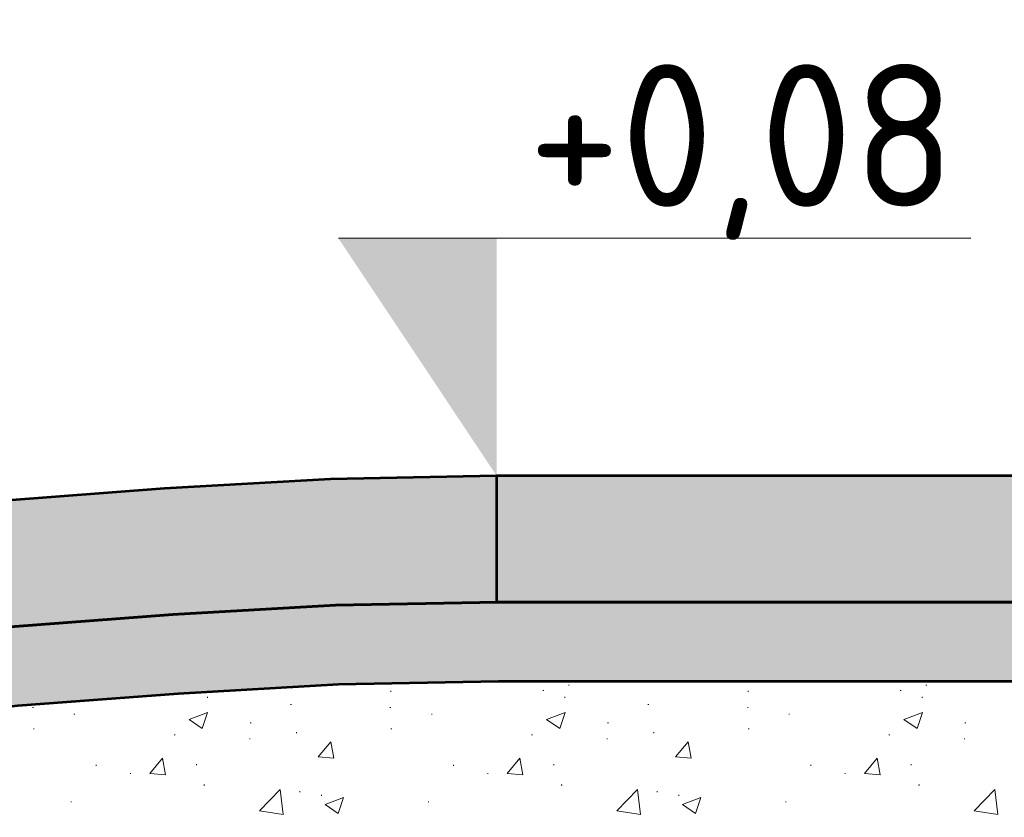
# Model space of a CAD drawing. Header units: metres. Extents: x 162359 to 162848, y 502589 to 502892.
# Tile 36 of 49: x 162841.896 to 162842.519, y 502692.368 to 502692.872. Entities that reach past the tile are written whole.
import ezdxf

# ---------------------------------------------------------------- set-up
doc = ezdxf.new("R2010")
doc.units = ezdxf.units.M
for name, color, linetype, lineweight in [('N-WE-GW-GROND_ZAND_CUNETZAND-GD', 7, 'Continuous', 53), ('N-WE-GW-GROND_ZAND_STRAATLAAG_BREKERZAND-AD', 7, 'Continuous', 13), ('N-WE-VH-VERHARDING-GD', 8, 'Continuous', 53), ('N-WE-VH-VERHARDING_FUNDERING-AD', 7, 'Continuous', 13), ('X-XX-AL-DETAIL1-GD', 7, 'Continuous', 25), ('X-XX-AL-M', 7, 'Continuous', 18), ('X-XX-AL-PEILMAAT-SD-50', 7, 'Continuous', 18)]:
    doc.layers.add(name, color=color, linetype=linetype, lineweight=lineweight)
doc.styles.add('NLCS-ISO', font='NLCS-ISO.ttf')
doc.styles.add('NLCS-ISO-M50-T18', font='NLCS-ISO.ttf', dxfattribs={"height": 0.09})
doc.dimstyles.new('NLCS-M50-T18-PIJL_L2_H2', dxfattribs={"dimscale": 0.05, "dimtxt": 2.5, "dimasz": 1.8, "dimexe": 2, "dimexo": 2, "dimgap": 0.7, "dimtad": 1, "dimzin": 0, "dimdsep": 46, "dimtxsty": 'NLCS-ISO-M50-T18', "dimcen": 0, "dimdle": 2, "dimclrd": 256, "dimclre": 256, "dimclrt": 10, "dimazin": 0, "dimtfac": 1, "dimtdec": 3, "dimtofl": 0, "dimtmove": 0, "dimatfit": 3, "dimfxl": 2, "dimfxlon": 1, "dimtfillclr": 256, "dimtolj": 1, "dimtzin": 0, "dimlwd": -1, "dimlwe": -1, "dimarcsym": 0})

# ---------------------------------------------------------------- blocks, each defined once
blk = doc.blocks.new('*D419')
at = {"layer": 'X-XX-AL-M', "transparency": 16777216}
for p, q in [((162841.1486, 502691.79841), (162841.1486, 502691.59841)), ((162842.19783, 502691.79841), (162842.19783, 502691.59841)), ((162841.2386, 502691.69841), (162842.10783, 502691.69841))]:
    blk.add_line(p, q, dxfattribs=at)
for points in [[(162841.2386, 502691.71341), (162841.2386, 502691.68341), (162841.1486, 502691.69841)], [(162842.10783, 502691.71341), (162842.10783, 502691.68341), (162842.19783, 502691.69841)]]:
    blk.add_solid(points, dxfattribs=at)
at = {"layer": 'X-XX-AL-M', "color": 10, "transparency": 16777216, "insert": (162841.67322, 502691.77841), "char_height": 0.09, "attachment_point": 5, "style": 'NLCS-ISO-M50-T18'}
blk.add_mtext('\\A1;1.05', dxfattribs=at)
blk = doc.blocks.new('*D420')
at = {"layer": 'X-XX-AL-M', "transparency": 16777216}
for p, q in [((162842.19783, 502691.79841), (162842.19783, 502691.59841)), ((162843.19783, 502691.79841), (162843.19783, 502691.59841)), ((162842.28783, 502691.69841), (162843.10783, 502691.69841))]:
    blk.add_line(p, q, dxfattribs=at)
for points in [[(162842.28783, 502691.71341), (162842.28783, 502691.68341), (162842.19783, 502691.69841)], [(162843.10783, 502691.71341), (162843.10783, 502691.68341), (162843.19783, 502691.69841)]]:
    blk.add_solid(points, dxfattribs=at)
at = {"layer": 'X-XX-AL-M', "color": 10, "transparency": 16777216, "insert": (162842.69783, 502691.77841), "char_height": 0.09, "attachment_point": 5, "style": 'NLCS-ISO-M50-T18'}
blk.add_mtext('\\A1;\\C7;variabel', dxfattribs=at)
blk = doc.blocks.new('*D417')
at = {"layer": 'X-XX-AL-M', "transparency": 16777216}
for p, q in [((162841.14783, 502692.8791), (162841.14783, 502693.0791)), ((162842.19783, 502692.8791), (162842.19783, 502693.0791)), ((162841.23783, 502692.9791), (162842.10783, 502692.9791))]:
    blk.add_line(p, q, dxfattribs=at)
for points in [[(162841.23783, 502692.9941), (162841.23783, 502692.9641), (162841.14783, 502692.9791)], [(162842.10783, 502692.9941), (162842.10783, 502692.9641), (162842.19783, 502692.9791)]]:
    blk.add_solid(points, dxfattribs=at)
at = {"layer": 'X-XX-AL-M', "color": 10, "transparency": 16777216, "insert": (162841.67283, 502693.0726), "char_height": 0.09, "attachment_point": 5, "style": 'NLCS-ISO-M50-T18'}
blk.add_mtext('\\A1;\\C7;drempel', dxfattribs=at)
blk = doc.blocks.new('*D421')
at = {"layer": 'X-XX-AL-M', "transparency": 16777216}
for p, q in [((162842.19783, 502692.8791), (162842.19783, 502693.0791)), ((162843.19783, 502692.8791), (162843.19783, 502693.0791)), ((162842.28783, 502692.9791), (162843.10783, 502692.9791))]:
    blk.add_line(p, q, dxfattribs=at)
for points in [[(162842.28783, 502692.9941), (162842.28783, 502692.9641), (162842.19783, 502692.9791)], [(162843.10783, 502692.9941), (162843.10783, 502692.9641), (162843.19783, 502692.9791)]]:
    blk.add_solid(points, dxfattribs=at)
at = {"layer": 'X-XX-AL-M', "color": 10, "transparency": 16777216, "insert": (162842.69783, 502693.0726), "char_height": 0.09, "attachment_point": 5, "style": 'NLCS-ISO-M50-T18'}
blk.add_mtext('\\A1;{\\C7;plateau}', dxfattribs=at)
blk = doc.blocks.new('SAL-PEILMAAT_INFRACAD_H01-SOD')
blk.add_line((-2, 3), (6, 3))
blk.add_solid([(-2, 3), (0, 3), (0, 0)])
at = {"style": 'NLCS-ISO'}
blk.add_attdef('...', (0.4, 3.4), '', height=1.8, dxfattribs=at)

msp = doc.modelspace()

# ---------------------------------------------------------------- hatches: boundary and pattern name
at = {"layer": 'N-WE-GW-GROND_ZAND_STRAATLAAG_BREKERZAND-AD', "ltscale": 35}
h = msp.add_hatch(dxfattribs=at)
h.set_pattern_fill('AGW-GROND_ZAND_FUNDERINGSZAND', color=256, scale=0.001, angle=-42.50804, style=0, pattern_type=2)
h.set_pattern_definition([(90, (162844.419682, 502692.800399), (0.01200375, -0.0125005), [2.5e-07, -0.01250025]), (90, (162844.420786, 502692.802312), (0.01200375, -0.0125005), [2.5e-07, -0.01250025]), (90, (162844.427384, 502692.801112), (0.01200375, -0.0125005), [2.5e-07, -0.01250025]), (90, (162844.426676, 502692.805002), (0.01200375, -0.0125005), [2.5e-07, -0.01250025]), (90, (162844.424553, 502692.805911), (0.01200375, -0.0125005), [2.5e-07, -0.01250025]), (90, (162844.423391, 502692.805911), (0.01200375, -0.0125005), [2.5e-07, -0.01250025]), (90, (162844.422683, 502692.807224), (0.01200375, -0.0125005), [2.5e-07, -0.01250025]), (90, (162844.422683, 502692.80783), (0.01200375, -0.0125005), [2.5e-07, -0.01250025]), (90, (162844.424351, 502692.808689), (0.01200375, -0.0125005), [2.5e-07, -0.01250025]), (90, (162844.425463, 502692.809447), (0.01200375, -0.0125005), [2.5e-07, -0.01250025]), (90, (162844.426272, 502692.80879), (0.01200375, -0.0125005), [2.5e-07, -0.01250025]), (90, (162844.42516, 502692.805153), (0.01200375, -0.0125005), [2.5e-07, -0.01250025]), (90, (162844.422936, 502692.803234), (0.01200375, -0.0125005), [2.5e-07, -0.01250025]), (90, (162844.422936, 502692.802476), (0.01200375, -0.0125005), [2.5e-07, -0.01250025]), (90, (162844.423644, 502692.800961), (0.01200375, -0.0125005), [2.5e-07, -0.01250025]), (90, (162844.42521, 502692.801769), (0.01200375, -0.0125005), [2.5e-07, -0.01250025]), (90, (162844.425868, 502692.800001), (0.01200375, -0.0125005), [2.5e-07, -0.01250025]), (90, (162844.427754, 502692.800001), (0.01200375, -0.0125005), [2.5e-07, -0.01250025]), (90, (162844.428395, 502692.802123), (0.01200375, -0.0125005), [2.5e-07, -0.01250025]), (90, (162844.428395, 502692.804339), (0.01200375, -0.0125005), [2.5e-07, -0.01250025]), (90, (162844.427535, 502692.807022), (0.01200375, -0.0125005), [2.5e-07, -0.01250025]), (90, (162844.428395, 502692.807679), (0.01200375, -0.0125005), [2.5e-07, -0.01250025]), (90, (162844.429254, 502692.808588), (0.01200375, -0.0125005), [2.5e-07, -0.01250025]), (90, (162844.42799, 502692.810356), (0.01200375, -0.0125005), [2.5e-07, -0.01250025]), (90, (162844.424907, 502692.806669), (0.01200375, -0.0125005), [2.5e-07, -0.01250025]), (90, (162844.424907, 502692.80384), (0.01200375, -0.0125005), [2.5e-07, -0.01250025]), (90, (162844.426626, 502692.803082), (0.01200375, -0.0125005), [2.5e-07, -0.01250025]), (90, (162844.429254, 502692.800607), (0.01200375, -0.0125005), [2.5e-07, -0.01250025]), (90, (162844.429254, 502692.802931), (0.01200375, -0.0125005), [2.5e-07, -0.01250025]), (90, (162844.430366, 502692.806762), (0.01200375, -0.0125005), [2.5e-07, -0.01250025]), (90, (162844.430366, 502692.809887), (0.01200375, -0.0125005), [2.5e-07, -0.01250025]), (90, (162844.420156, 502692.809887), (0.01200375, -0.0125005), [2.5e-07, -0.01250025]), (90, (162844.419246, 502692.806719), (0.01200375, -0.0125005), [2.5e-07, -0.01250025]), (90, (162844.420004, 502692.80485), (0.01200375, -0.0125005), [2.5e-07, -0.01250025]), (90, (162844.418791, 502692.803688), (0.01200375, -0.0125005), [2.5e-07, -0.01250025]), (90, (162844.42147, 502692.800708), (0.01200375, -0.0125005), [2.5e-07, -0.01250025]), (90, (162844.420991, 502692.79895), (0.01200375, -0.0125005), [2.5e-07, -0.01250025]), (90, (162844.418575, 502692.799314), (0.01200375, -0.0125005), [2.5e-07, -0.01250025]), (90, (162844.421319, 502692.809898), (0.01200375, -0.0125005), [2.5e-07, -0.01250025]), (90, (162844.42441, 502692.809898), (0.01200375, -0.0125005), [2.5e-07, -0.01250025]), (90, (162844.425565, 502692.810909), (0.01200375, -0.0125005), [2.5e-07, -0.01250025]), (90, (162844.420944, 502692.805771), (0.01200375, -0.0125005), [2.5e-07, -0.01250025]), (90, (162844.422157, 502692.804327), (0.01200375, -0.0125005), [2.5e-07, -0.01250025]), (90, (162844.42051, 502692.803721), (0.01200375, -0.0125005), [2.5e-07, -0.01250025]), (90, (162844.428511, 502692.805713), (0.01200375, -0.0125005), [2.5e-07, -0.01250025]), (90, (162844.429724, 502692.804558), (0.01200375, -0.0125005), [2.5e-07, -0.01250025]), (90, (162844.427211, 502692.803952), (0.01200375, -0.0125005), [2.5e-07, -0.01250025]), (90, (162844.427211, 502692.80883), (0.01200375, -0.0125005), [2.5e-07, -0.01250025]), (90, (162844.425796, 502692.806088), (0.01200375, -0.0125005), [2.5e-07, -0.01250025]), (90, (162844.430042, 502692.799738), (0.01200375, -0.0125005), [2.5e-07, -0.01250025]), (90, (162844.430366, 502692.79895), (0.01200375, -0.0125005), [2.5e-07, -0.01250025]), (90, (162844.428803, 502692.81145), (0.01200375, -0.0125005), [2.5e-07, -0.01250025]), (90, (162844.422553, 502692.81145), (0.01200375, -0.0125005), [2.5e-07, -0.01250025]), (90, (162844.421233, 502692.799623), (0.01200375, -0.0125005), [2.5e-07, -0.01250025]), (90, (162844.418633, 502692.810504), (0.01200375, -0.0125005), [2.5e-07, -0.01250025]), (90, (162844.428944, 502692.810014), (0.01200375, -0.0125005), [2.5e-07, -0.01250025]), (90, (162844.420944, 502692.807705), (0.01200375, -0.0125005), [2.5e-07, -0.01250025]), (90, (162844.41976, 502692.809234), (0.01200375, -0.0125005), [2.5e-07, -0.01250025]), (90, (162844.42363, 502692.804818), (0.01200375, -0.0125005), [2.5e-07, -0.01250025]), (90, (162844.423052, 502692.799882), (0.01200375, -0.0125005), [2.5e-07, -0.01250025]), (90, (162844.429897, 502692.801816), (0.01200375, -0.0125005), [2.5e-07, -0.01250025]), (90, (162844.428713, 502692.80349), (0.01200375, -0.0125005), [2.5e-07, -0.01250025]), (90, (162844.429088, 502692.80681), (0.01200375, -0.0125005), [2.5e-07, -0.01250025]), (90, (162844.429753, 502692.808109), (0.01200375, -0.0125005), [2.5e-07, -0.01250025]), (90, (162844.425392, 502692.808109), (0.01200375, -0.0125005), [2.5e-07, -0.01250025]), (90, (162844.42698, 502692.805828), (0.01200375, -0.0125005), [2.5e-07, -0.01250025]), (90, (162844.424525, 502692.802942), (0.01200375, -0.0125005), [2.5e-07, -0.01250025]), (90, (162844.424525, 502692.801095), (0.01200375, -0.0125005), [2.5e-07, -0.01250025]), (90, (162844.425854, 502692.801095), (0.01200375, -0.0125005), [2.5e-07, -0.01250025]), (90, (162844.426431, 502692.800402), (0.01200375, -0.0125005), [2.5e-07, -0.01250025]), (90, (162844.422474, 502692.809638), (0.01200375, -0.0125005), [2.5e-07, -0.01250025]), (90, (162844.423254, 502692.810476), (0.01200375, -0.0125005), [2.5e-07, -0.01250025]), (90, (162844.420164, 502692.810476), (0.01200375, -0.0125005), [2.5e-07, -0.01250025]), (90, (162844.419731, 502692.808109), (0.01200375, -0.0125005), [2.5e-07, -0.01250025]), (90, (162844.419731, 502692.806435), (0.01200375, -0.0125005), [2.5e-07, -0.01250025]), (90, (162844.419009, 502692.805078), (0.01200375, -0.0125005), [2.5e-07, -0.01250025]), (90, (162844.419817, 502692.80222), (0.01200375, -0.0125005), [2.5e-07, -0.01250025]), (90, (162844.418691, 502692.801066), (0.01200375, -0.0125005), [2.5e-07, -0.01250025]), (90, (162844.418691, 502692.802679), (0.01200375, -0.0125005), [2.5e-07, -0.01250025]), (90, (162844.426316, 502692.807647), (0.01200375, -0.0125005), [2.5e-07, -0.01250025]), (90, (162844.423659, 502692.807647), (0.01200375, -0.0125005), [2.5e-07, -0.01250025]), (90, (162844.421955, 502692.801528), (0.01200375, -0.0125005), [2.5e-07, -0.01250025]), (90, (162844.421637, 502692.806377), (0.01200375, -0.0125005), [2.5e-07, -0.01250025]), (90, (162844.426633, 502692.810187), (0.01200375, -0.0125005), [2.5e-07, -0.01250025]), (90, (162844.426633, 502692.801759), (0.01200375, -0.0125005), [2.5e-07, -0.01250025]), (90, (162844.43033, 502692.803801), (0.01200375, -0.0125005), [2.5e-07, -0.01250025]), (90, (162844.430578, 502692.800893), (0.01200375, -0.0125005), [2.5e-07, -0.01250025])])
h.paths.add_polyline_path([(162846.24783, 502692.37356), (162844.2466, 502692.37356), (162844.13789, 502692.37563), (162844.02919, 502692.38184), (162843.92051, 502692.39012), (162843.50051, 502692.43812), (162843.39919, 502692.44584), (162843.29789, 502692.45163), (162843.1966, 502692.45356), (162842.19907, 502692.45356), (162842.09778, 502692.45163), (162841.99648, 502692.44584), (162841.89516, 502692.43812), (162841.47516, 502692.39012), (162841.36648, 502692.38184), (162841.25778, 502692.37563), (162841.14907, 502692.37356), (162839.14783, 502692.37356), (162839.14783, 502692.42356), (162841.1486, 502692.42356), (162841.25588, 502692.4256), (162841.36316, 502692.43173), (162841.47042, 502692.43991), (162841.89042, 502692.48791), (162841.99316, 502692.49573), (162842.09588, 502692.5016), (162842.1986, 502692.50356), (162843.19707, 502692.50356), (162843.29979, 502692.5016), (162843.40251, 502692.49573), (162843.50525, 502692.48791), (162843.92525, 502692.43991), (162844.03251, 502692.43173), (162844.13979, 502692.4256), (162844.24707, 502692.42356), (162846.24783, 502692.42356)])
at = {"layer": 'N-WE-VH-VERHARDING-GD', "lineweight": 53, "ltscale": 7}
msp.add_hatch(color=254, dxfattribs=at).paths.add_polyline_path([(162842.1986, 502692.50356), (162842.09588, 502692.5016), (162841.99316, 502692.49573), (162841.89042, 502692.48791), (162841.47042, 502692.43991), (162841.36316, 502692.43173), (162841.25588, 502692.4256), (162841.1486, 502692.42356), (162841.14783, 502692.50356), (162841.25283, 502692.50556), (162841.35783, 502692.51156), (162841.46283, 502692.51956), (162841.88283, 502692.56756), (162841.98783, 502692.57556), (162842.09283, 502692.58156), (162842.19783, 502692.58356)])
at = {"layer": 'N-WE-VH-VERHARDING-GD', "lineweight": 53, "ltscale": 7, "true_color": 0xcb6c6c}
msp.add_hatch(color=13, dxfattribs=at).paths.add_polyline_path([(162842.19783, 502692.58356), (162842.19783, 502692.50356), (162843.19783, 502692.50356), (162843.19783, 502692.58356)])

# ---------------------------------------------------------------- linework, layer by layer
at = {"layer": 'N-WE-GW-GROND_ZAND_CUNETZAND-GD', "ltscale": 7, "flags": 128}
for points in [[(162839.14783, 502692.42356), (162841.1486, 502692.42356), (162841.25588, 502692.4256), (162841.36316, 502692.43173), (162841.47042, 502692.43991), (162841.89042, 502692.48791), (162841.99316, 502692.49573), (162842.09588, 502692.5016), (162842.1986, 502692.50356), (162843.19707, 502692.50356), (162843.29979, 502692.5016), (162843.40251, 502692.49573), (162843.50525, 502692.48791), (162843.92525, 502692.43991), (162844.03251, 502692.43173), (162844.13979, 502692.4256), (162844.24707, 502692.42356), (162846.24783, 502692.42356)], [(162839.14783, 502692.37356), (162841.14907, 502692.37356), (162841.25778, 502692.37563), (162841.36648, 502692.38184), (162841.47516, 502692.39012), (162841.89516, 502692.43812), (162841.99648, 502692.44584), (162842.09778, 502692.45163), (162842.19907, 502692.45356), (162843.1966, 502692.45356), (162843.29789, 502692.45163), (162843.39919, 502692.44584), (162843.50051, 502692.43812), (162843.92051, 502692.39012), (162844.02919, 502692.38184), (162844.13789, 502692.37563), (162844.2466, 502692.37356), (162846.24783, 502692.37356)]]:
    msp.add_lwpolyline(points, dxfattribs=at)
at = {"layer": 'N-WE-GW-GROND_ZAND_STRAATLAAG_BREKERZAND-AD', "ltscale": 35, "flags": 128}
for points in [[(162839.14783, 502692.42356), (162841.1486, 502692.42356), (162841.25588, 502692.4256), (162841.36316, 502692.43173), (162841.47042, 502692.43991), (162841.89042, 502692.48791), (162841.99316, 502692.49573), (162842.09588, 502692.5016), (162842.1986, 502692.50356), (162843.19707, 502692.50356), (162843.29979, 502692.5016), (162843.40251, 502692.49573), (162843.50525, 502692.48791), (162843.92525, 502692.43991), (162844.03251, 502692.43173), (162844.13979, 502692.4256), (162844.24707, 502692.42356), (162846.24783, 502692.42356)], [(162846.24783, 502692.37356), (162844.2466, 502692.37356), (162844.13789, 502692.37563), (162844.02919, 502692.38184), (162843.92051, 502692.39012), (162843.50051, 502692.43812), (162843.39919, 502692.44584), (162843.29789, 502692.45163), (162843.1966, 502692.45356), (162842.19907, 502692.45356), (162842.09778, 502692.45163), (162841.99648, 502692.44584), (162841.89516, 502692.43812), (162841.47516, 502692.39012), (162841.36648, 502692.38184), (162841.25778, 502692.37563), (162841.14907, 502692.37356), (162839.14783, 502692.37356)]]:
    msp.add_lwpolyline(points, dxfattribs=at)
at = {"layer": 'N-WE-VH-VERHARDING-GD', "lineweight": 53, "ltscale": 7}
msp.add_line((162842.19783, 502692.58356), (162842.19783, 502692.50356), dxfattribs=at)
at = {"layer": 'N-WE-VH-VERHARDING-GD', "color": 254, "lineweight": 53, "ltscale": 7, "flags": 128}
msp.add_lwpolyline([(162843.19707, 502692.50356), (162842.1986, 502692.50356), (162842.09588, 502692.5016), (162841.99316, 502692.49573), (162841.89042, 502692.48791), (162841.47042, 502692.43991), (162841.36316, 502692.43173), (162841.25588, 502692.4256), (162841.1486, 502692.42356), (162841.14783, 502692.50356), (162841.25283, 502692.50556), (162841.35783, 502692.51156), (162841.46283, 502692.51956), (162841.88283, 502692.56756), (162841.98783, 502692.57556), (162842.09283, 502692.58156), (162842.19783, 502692.58356), (162843.19783, 502692.58356), (162843.19783, 502692.50354)], close=True, dxfattribs=at)
at = {"layer": 'N-WE-VH-VERHARDING_FUNDERING-AD'}
for p, q in [((162842.24335, 502692.45107), (162842.24385, 502692.45107)), ((162842.2436, 502692.45132), (162842.2436, 502692.45082)), ((162842.46935, 502692.45107), (162842.46985, 502692.45107)), ((162842.4696, 502692.45132), (162842.4696, 502692.45082)), ((162842.13068, 502692.44717), (162842.13118, 502692.44717)), ((162842.13093, 502692.44742), (162842.13093, 502692.44692)), ((162842.22713, 502692.44767), (162842.22763, 502692.44767)), ((162842.22738, 502692.44792), (162842.22738, 502692.44742)), ((162842.35669, 502692.44717), (162842.35719, 502692.44717)), ((162842.35694, 502692.44742), (162842.35694, 502692.44692)), ((162842.45314, 502692.44767), (162842.45364, 502692.44767)), ((162842.45339, 502692.44792), (162842.45339, 502692.44742)), ((162842.01478, 502692.44342), (162842.01528, 502692.44342)), ((162842.01503, 502692.44367), (162842.01503, 502692.44317)), ((162842.06756, 502692.43886), (162842.06806, 502692.43886)), ((162842.06781, 502692.43911), (162842.06781, 502692.43861)), ((162842.24079, 502692.44342), (162842.24129, 502692.44342)), ((162842.24104, 502692.44367), (162842.24104, 502692.44317)), ((162842.29357, 502692.43886), (162842.29407, 502692.43886)), ((162842.29382, 502692.43911), (162842.29382, 502692.43861)), ((162842.4668, 502692.44342), (162842.4673, 502692.44342)), ((162842.46705, 502692.44367), (162842.46705, 502692.44317)), ((162841.90442, 502692.43702), (162841.90492, 502692.43702)), ((162841.90467, 502692.43727), (162841.90467, 502692.43677)), ((162841.9306, 502692.43275), (162841.9311, 502692.43275)), ((162841.93085, 502692.433), (162841.93085, 502692.4325)), ((162842.00346, 502692.42929), (162842.01513, 502692.43377)), ((162842.01175, 502692.4237), (162842.01513, 502692.43377)), ((162842.13043, 502692.43702), (162842.13093, 502692.43702)), ((162842.13068, 502692.43727), (162842.13068, 502692.43677)), ((162842.1566, 502692.43275), (162842.1571, 502692.43275)), ((162842.15685, 502692.433), (162842.15685, 502692.4325)), ((162842.22947, 502692.42929), (162842.24114, 502692.43377)), ((162842.23776, 502692.4237), (162842.24114, 502692.43377)), ((162842.35644, 502692.43702), (162842.35694, 502692.43702)), ((162842.35669, 502692.43727), (162842.35669, 502692.43677)), ((162842.38261, 502692.43275), (162842.38311, 502692.43275)), ((162842.38286, 502692.433), (162842.38286, 502692.4325)), ((162842.45548, 502692.42929), (162842.46715, 502692.43377)), ((162842.46377, 502692.4237), (162842.46715, 502692.43377)), ((162842.00346, 502692.42929), (162842.01175, 502692.4237)), ((162842.04205, 502692.42721), (162842.04255, 502692.42721)), ((162842.0423, 502692.42746), (162842.0423, 502692.42696)), ((162842.22947, 502692.42929), (162842.23776, 502692.4237)), ((162842.26806, 502692.42721), (162842.26856, 502692.42721)), ((162842.26831, 502692.42746), (162842.26831, 502692.42696)), ((162842.45548, 502692.42929), (162842.46377, 502692.4237)), ((162842.49407, 502692.42721), (162842.49457, 502692.42721)), ((162842.49432, 502692.42746), (162842.49432, 502692.42696)), ((162841.90501, 502692.42345), (162841.90551, 502692.42345)), ((162841.90526, 502692.4237), (162841.90526, 502692.4232)), ((162841.99423, 502692.41994), (162841.99423, 502692.41944)), ((162842.07103, 502692.42102), (162842.07153, 502692.42102)), ((162842.07128, 502692.42127), (162842.07128, 502692.42077)), ((162842.13102, 502692.42345), (162842.13152, 502692.42345)), ((162842.13127, 502692.4237), (162842.13127, 502692.4232)), ((162842.22024, 502692.41994), (162842.22024, 502692.41944)), ((162842.29704, 502692.42102), (162842.29754, 502692.42102)), ((162842.29729, 502692.42127), (162842.29729, 502692.42077)), ((162842.35703, 502692.42345), (162842.35753, 502692.42345)), ((162842.35728, 502692.4237), (162842.35728, 502692.4232)), ((162842.44625, 502692.41994), (162842.44625, 502692.41944)), ((162841.99398, 502692.41969), (162841.99448, 502692.41969)), ((162842.04155, 502692.41711), (162842.04205, 502692.41711)), ((162842.0418, 502692.41736), (162842.0418, 502692.41686)), ((162842.08501, 502692.40574), (162842.09305, 502692.41531)), ((162842.09498, 502692.40486), (162842.09305, 502692.41531)), ((162842.21999, 502692.41969), (162842.22049, 502692.41969)), ((162842.26756, 502692.41711), (162842.26806, 502692.41711)), ((162842.26781, 502692.41736), (162842.26781, 502692.41686)), ((162842.31102, 502692.40574), (162842.31906, 502692.41531)), ((162842.32098, 502692.40486), (162842.31906, 502692.41531)), ((162842.446, 502692.41969), (162842.4465, 502692.41969)), ((162842.49357, 502692.41711), (162842.49407, 502692.41711)), ((162842.49382, 502692.41736), (162842.49382, 502692.41686)), ((162841.97855, 502692.39528), (162841.98658, 502692.40485)), ((162841.98851, 502692.39441), (162841.98658, 502692.40485)), ((162842.00806, 502692.40104), (162842.00806, 502692.40054)), ((162842.08501, 502692.40574), (162842.09497, 502692.40486)), ((162842.20456, 502692.39528), (162842.21259, 502692.40485)), ((162842.21452, 502692.39441), (162842.21259, 502692.40485)), ((162842.23406, 502692.40104), (162842.23406, 502692.40054)), ((162842.31102, 502692.40574), (162842.32098, 502692.40486)), ((162842.43056, 502692.39528), (162842.4386, 502692.40485)), ((162842.44053, 502692.39441), (162842.4386, 502692.40485)), ((162842.46007, 502692.40104), (162842.46007, 502692.40054)), ((162841.94435, 502692.40043), (162841.94485, 502692.40043)), ((162841.9446, 502692.40068), (162841.9446, 502692.40018)), ((162841.96608, 502692.3953), (162841.96658, 502692.3953)), ((162841.96633, 502692.39555), (162841.96633, 502692.39505)), ((162841.97855, 502692.39528), (162841.98851, 502692.39441)), ((162842.00781, 502692.40079), (162842.00831, 502692.40079)), ((162842.17036, 502692.40043), (162842.17086, 502692.40043)), ((162842.17061, 502692.40068), (162842.17061, 502692.40018)), ((162842.19209, 502692.3953), (162842.19259, 502692.3953)), ((162842.19234, 502692.39555), (162842.19234, 502692.39505)), ((162842.20456, 502692.39528), (162842.21452, 502692.39441)), ((162842.23381, 502692.40079), (162842.23431, 502692.40079)), ((162842.39637, 502692.40043), (162842.39687, 502692.40043)), ((162842.39662, 502692.40068), (162842.39662, 502692.40018)), ((162842.4181, 502692.3953), (162842.4186, 502692.3953)), ((162842.41835, 502692.39555), (162842.41835, 502692.39505)), ((162842.43056, 502692.39528), (162842.44053, 502692.39441)), ((162842.45982, 502692.40079), (162842.46032, 502692.40079)), ((162842.01275, 502692.38794), (162842.01325, 502692.38794)), ((162842.013, 502692.38819), (162842.013, 502692.38769)), ((162842.04795, 502692.37161), (162842.06094, 502692.38514)), ((162842.06278, 502692.36931), (162842.06094, 502692.38514)), ((162842.07317, 502692.38374), (162842.07367, 502692.38374)), ((162842.07342, 502692.38399), (162842.07342, 502692.38349)), ((162842.23876, 502692.38794), (162842.23926, 502692.38794)), ((162842.23901, 502692.38819), (162842.23901, 502692.38769)), ((162842.27396, 502692.37161), (162842.28694, 502692.38514)), ((162842.28879, 502692.36931), (162842.28694, 502692.38514)), ((162842.29917, 502692.38374), (162842.29967, 502692.38374)), ((162842.29942, 502692.38399), (162842.29942, 502692.38349)), ((162842.46477, 502692.38794), (162842.46527, 502692.38794)), ((162842.46502, 502692.38819), (162842.46502, 502692.38769)), ((162842.49997, 502692.37161), (162842.51295, 502692.38514)), ((162842.51479, 502692.36931), (162842.51295, 502692.38514)), ((162841.92857, 502692.37727), (162841.92907, 502692.37727)), ((162841.92882, 502692.37752), (162841.92882, 502692.37702)), ((162842.08683, 502692.38144), (162842.08733, 502692.38144)), ((162842.08708, 502692.38169), (162842.08708, 502692.38119)), ((162842.08943, 502692.37554), (162842.1011, 502692.38002)), ((162842.09772, 502692.36994), (162842.1011, 502692.38002)), ((162842.15458, 502692.37727), (162842.15508, 502692.37727)), ((162842.15483, 502692.37752), (162842.15483, 502692.37702)), ((162842.31284, 502692.38144), (162842.31334, 502692.38144)), ((162842.31309, 502692.38169), (162842.31309, 502692.38119)), ((162842.31544, 502692.37554), (162842.32711, 502692.38002)), ((162842.32373, 502692.36994), (162842.32711, 502692.38002)), ((162842.38059, 502692.37727), (162842.38109, 502692.37727)), ((162842.38084, 502692.37752), (162842.38084, 502692.37702)), ((162842.04795, 502692.37161), (162842.06278, 502692.36931)), ((162842.08943, 502692.37554), (162842.09772, 502692.36994)), ((162842.27396, 502692.37161), (162842.28879, 502692.36931)), ((162842.31544, 502692.37554), (162842.32373, 502692.36994)), ((162842.49997, 502692.37161), (162842.51479, 502692.36931))]:
    msp.add_line(p, q, dxfattribs=at)
at = {"layer": 'X-XX-AL-DETAIL1-GD', "lineweight": -2, "ltscale": 7, "flags": 128}
msp.add_lwpolyline([(162839.14783, 502692.50356), (162841.14783, 502692.50356), (162841.25283, 502692.50556), (162841.35783, 502692.51156), (162841.46283, 502692.51956), (162841.56783, 502692.53156), (162841.67283, 502692.54356), (162841.77783, 502692.55556), (162841.88283, 502692.56756), (162841.98783, 502692.57556), (162842.09283, 502692.58156), (162842.19783, 502692.58356), (162843.19783, 502692.58356), (162843.30283, 502692.58156), (162843.40783, 502692.57556), (162843.51283, 502692.56756), (162843.61783, 502692.55556), (162843.72283, 502692.54356), (162843.82783, 502692.53156), (162843.93283, 502692.51956), (162844.03783, 502692.51156), (162844.14283, 502692.50556), (162844.24783, 502692.50356), (162846.24783, 502692.50356)], dxfattribs=at)

# ---------------------------------------------------------------- block references
at = {"layer": 'X-XX-AL-PEILMAAT-SD-50', "xscale": 0.05, "yscale": 0.05, "zscale": 0.05}
msp.add_blockref('SAL-PEILMAAT_INFRACAD_H01-SOD', (162842.19783, 502692.58356), dxfattribs=at).add_auto_attribs({'...': '+0,08'})

# ---------------------------------------------------------------- dimensions: what is measured, and where the dimension line sits
at = {"layer": 'X-XX-AL-M'}
for base, p1, p2, text, picture, middle in [((162842.19783, 502692.9791), (162841.14783, 502692.50356), (162842.19783, 502692.50356), '\\C7;drempel', '*D417', (162841.67283, 502693.0726)), ((162843.19783, 502692.9791), (162842.19783, 502692.50356), (162843.19783, 502692.50356), '{\\C7;plateau}', '*D421', (162842.69783, 502693.0726)), ((162843.19783, 502691.69841), (162842.19783, 502692.58356), (162843.19783, 502692.58356), '\\C7;variabel', '*D420', (162842.69783, 502691.77841))]:
    dim = msp.add_linear_dim(base=base, p1=p1, p2=p2, text=text, dimstyle='NLCS-M50-T18-PIJL_L2_H2', dxfattribs=at)
    dim.commit()
    dim.dimension.update_dxf_attribs({"geometry": picture, "text_midpoint": middle})
dim = msp.add_linear_dim(base=(162842.19783, 502691.69841), p1=(162841.1486, 502692.42356), p2=(162842.19783, 502692.58356), dimstyle='NLCS-M50-T18-PIJL_L2_H2', dxfattribs=at)
dim.commit()
dim.dimension.update_dxf_attribs({"geometry": '*D419', "text_midpoint": (162841.67322, 502691.77841)})

doc.saveas('drawing.dxf')
